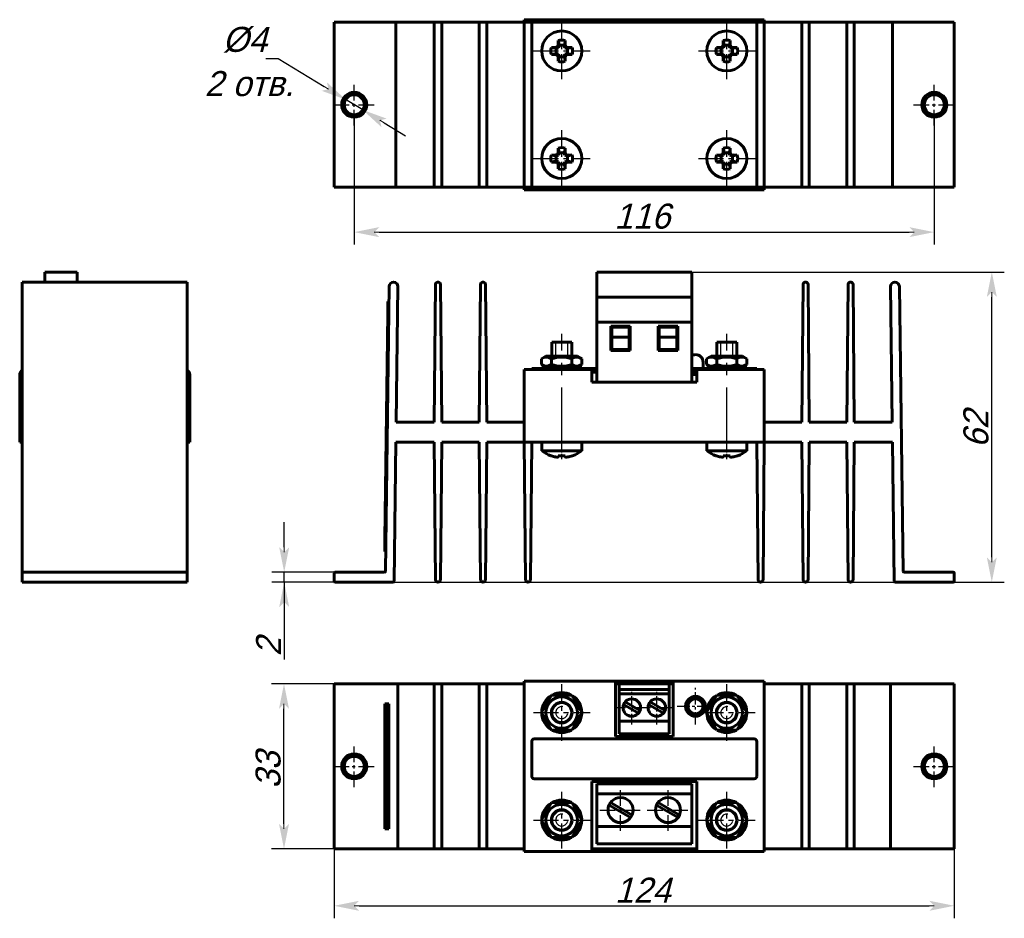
# Model space of a CAD drawing. Header units: millimetres. Extents: x 27 to 411, y 61 to 241.
# Tile 1 of 2: x 27 to 224, y 61 to 241. Entities that reach past the tile are written whole.
import ezdxf

# ---------------------------------------------------------------- set-up
doc = ezdxf.new("R2010")
doc.units = ezdxf.units.MM
for name, pattern in [('CENTER_per1_scale0.033927', [1.723475, 1.077172, -0.215434, 0.215434, -0.215434]), ('CENTER_per1_scale0.068898', [3.5, 2.1875, -0.4375, 0.4375, -0.4375]), ('CENTER_per1_scale0.078740', [4, 2.5, -0.5, 0.5, -0.5]), ('CENTER_per1_scale0.098425', [5, 3.125, -0.625, 0.625, -0.625]), ('CENTER_per1_scale0.157480', [8, 5, -1, 1, -1]), ('CENTER_per1_scale0.389764', [19.8, 12.375, -2.475, 2.475, -2.475])]:
    doc.linetypes.add(name, pattern=pattern)
doc.styles.add('TextStyle_1', font='T-FLEX Type A.TTF', dxfattribs={"oblique": 15, "height": 5})
doc.dimstyles.new('DIM_ST_1', dxfattribs={"dimtxt": 5, "dimasz": 5, "dimexe": 2.5, "dimexo": 0, "dimtad": 1, "dimrnd": 0.01, "dimdsep": 46, "dimtxsty": 'TextStyle_1', "dimblk": 'Arrow_3_C0_Status', "dimcen": 0.09, "dimazin": 0, "dimtfac": 1, "dimtdec": 0, "dimtmove": 0, "dimatfit": 0, "dimldrblk": 'NONE', "dimfxl": 0, "dimtvp": 1, "dimtolj": 1, "dimarcsym": 0})
doc.dimstyles.new('DIM_ST_2', dxfattribs={"dimtxt": 5, "dimasz": 5, "dimexe": 2.5, "dimexo": 0, "dimtad": 1, "dimrnd": 0.01, "dimdsep": 46, "dimtxsty": 'TextStyle_1', "dimblk": 'Arrow_3_C0_Status', "dimcen": 0.09, "dimazin": 0, "dimtfac": 1, "dimtdec": 0, "dimtmove": 0, "dimatfit": 0, "dimldrblk": 'NONE', "dimfxl": 0, "dimtvp": 1, "dimtolj": 1, "dimarcsym": 0})
doc.dimstyles.new('DIM_ST_3', dxfattribs={"dimtxt": 5, "dimasz": 5, "dimexe": 0, "dimexo": 0, "dimgap": 1.25, "dimtad": 1, "dimtih": 1, "dimtoh": 1, "dimrnd": 0.01, "dimdsep": 46, "dimtxsty": 'TextStyle_1', "dimblk": 'Arrow_3_C0_Status', "dimcen": 0.09, "dimazin": 0, "dimtfac": 1, "dimtdec": 0, "dimtmove": 0, "dimatfit": 0, "dimldrblk": 'NONE', "dimfxl": 0, "dimtvp": 1, "dimtolj": 1, "dimarcsym": 0})

# ---------------------------------------------------------------- blocks, each defined once
blk = doc.blocks.new('Arrow_3_C0_Status')
at = {"color": 0, "linetype": 'Continuous', "lineweight": 0}
blk.add_line((-1, 0), (-0.8, 0), dxfattribs=at)
at = {"color": 0}
blk.add_solid([(-1, -0.2), (0, 0), (-0.8, 0), (-1, 0.2)], dxfattribs=at)
blk = doc.blocks.new('*D6')
at = {"color": 0, "lineweight": -2}
for p, q in [((-72, -24), (-72, -19)), ((-61.8, -29), (-74.5, -29)), ((-72, -31), (-72, -29)), ((-61.8, -31), (-74.5, -31)), ((-72, -31), (-72, -46.43)), ((-72, -36), (-72, -41))]:
    blk.add_line(p, q, dxfattribs=at)
at = {"layer": 'Defpoints', "color": 0}
for p in [(-72, -29), (-61.8, -29), (-61.8, -31)]:
    blk.add_point(p, dxfattribs=at)
at = {"color": 0, "lineweight": -2, "xscale": 5, "yscale": 5, "zscale": 5}
for p, rotation in [((-72, -29), 270), ((-72, -31), 90)]:
    blk.add_blockref('Arrow_3_C0_Status', p, dxfattribs=dict(at, rotation=rotation))
at = {"color": 0, "insert": (-72.62, -45.8), "char_height": 5, "attachment_point": 7, "rotation": 90, "style": 'TextStyle_1'}
blk.add_mtext('\\A1;2{\\H0.5x;\\S^ ;}', dxfattribs=at)
blk = doc.blocks.new('_None')
blk = doc.blocks.new('*D7')
at = {"color": 0, "lineweight": -2}
for p, q in [((9.5, 31), (72, 31)), ((69.5, -26), (69.5, 26)), ((-50.2, -31), (72, -31))]:
    blk.add_line(p, q, dxfattribs=at)
at = {"layer": 'Defpoints', "color": 0}
for p in [(9.5, 31), (69.5, 31), (-50.2, -31)]:
    blk.add_point(p, dxfattribs=at)
at = {"color": 0, "lineweight": -2, "xscale": 5, "yscale": 5, "zscale": 5}
for p, rotation in [((69.5, 31), 89.99999999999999), ((69.5, -31), 270)]:
    blk.add_blockref('Arrow_3_C0_Status', p, dxfattribs=dict(at, rotation=rotation))
at = {"color": 0, "insert": (68.88, -4.14), "char_height": 5, "attachment_point": 7, "rotation": 90, "style": 'TextStyle_1'}
blk.add_mtext('\\A1;62{\\H0.5x;\\S^ ;}', dxfattribs=at)
blk = doc.blocks.new('*D9')
at = {"color": 0, "lineweight": -2}
for p, q in [((-75.68, 9.23), (-73.21, 9.23)), ((-73.21, 9.23), (-63.98, 3.63)), ((-56.29, -1.04), (-59.71, 1.04)), ((-52.02, -3.63), (-47.74, -6.23))]:
    blk.add_line(p, q, dxfattribs=at)
at = {"layer": 'Defpoints', "color": 0}
for p in [(-59.71, 1.04), (-56.29, -1.04)]:
    blk.add_point(p, dxfattribs=at)
at = {"color": 0, "lineweight": -2, "xscale": 5, "yscale": 5, "zscale": 5}
for p, rotation in [((-59.71, 1.04), 328.7407449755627), ((-56.29, -1.04), 148.7407449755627)]:
    blk.add_blockref('Arrow_3_C0_Status', p, dxfattribs=dict(at, rotation=rotation))
at = {"color": 0, "insert": (-79.86, 12.98), "char_height": 5, "attachment_point": 5, "style": 'TextStyle_1'}
blk.add_mtext('\\A1;%%c4{\\H0.5x;\\S^ ;} ', dxfattribs=at)
blk = doc.blocks.new('*D10')
at = {"color": 0, "lineweight": -2}
for p, q in [((-58, -2.5), (-58, -27.97)), ((58, -2.5), (58, -27.97)), ((-53, -25.47), (53, -25.47))]:
    blk.add_line(p, q, dxfattribs=at)
at = {"layer": 'Defpoints', "color": 0}
for p in [(-58, -2.5), (58, -2.5), (58, -25.47)]:
    blk.add_point(p, dxfattribs=at)
at = {"color": 0, "lineweight": -2, "xscale": 5, "yscale": 5, "zscale": 5}
for p, rotation in [((-58, -25.47), 180), ((58, -25.47), 360)]:
    blk.add_blockref('Arrow_3_C0_Status', p, dxfattribs=dict(at, rotation=rotation))
at = {"color": 0, "insert": (-5.98, -24.84), "char_height": 5, "attachment_point": 7, "style": 'TextStyle_1'}
blk.add_mtext('\\A1;116{\\H0.5x;\\S^ ;}', dxfattribs=at)
blk = doc.blocks.new('*D12')
at = {"color": 0, "lineweight": -2}
for p, q in [((-62, -16.5), (-62, -30.38)), ((62, -16.5), (62, -30.38)), ((-57, -27.88), (57, -27.88))]:
    blk.add_line(p, q, dxfattribs=at)
at = {"layer": 'Defpoints', "color": 0}
for p in [(-62, -16.5), (62, -16.5), (62, -27.88)]:
    blk.add_point(p, dxfattribs=at)
at = {"color": 0, "lineweight": -2, "xscale": 5, "yscale": 5, "zscale": 5}
for p, rotation in [((-62, -27.88), 180), ((62, -27.88), 360)]:
    blk.add_blockref('Arrow_3_C0_Status', p, dxfattribs=dict(at, rotation=rotation))
at = {"color": 0, "insert": (-5.87, -27.26), "char_height": 5, "attachment_point": 7, "style": 'TextStyle_1'}
blk.add_mtext('\\A1;124{\\H0.5x;\\S^ ;}', dxfattribs=at)
blk = doc.blocks.new('*D13')
at = {"color": 0, "lineweight": -2}
for p, q in [((-61.8, 16.5), (-74.54, 16.5)), ((-72.04, -11.5), (-72.04, 11.5)), ((-61.8, -16.5), (-74.54, -16.5))]:
    blk.add_line(p, q, dxfattribs=at)
at = {"layer": 'Defpoints', "color": 0}
for p in [(-72.04, 16.5), (-61.8, 16.5), (-61.8, -16.5)]:
    blk.add_point(p, dxfattribs=at)
at = {"color": 0, "lineweight": -2, "xscale": 5, "yscale": 5, "zscale": 5}
for p, rotation in [((-72.04, 16.5), 90), ((-72.04, -16.5), 270)]:
    blk.add_blockref('Arrow_3_C0_Status', p, dxfattribs=dict(at, rotation=rotation))
at = {"color": 0, "insert": (-72.66, -4.47), "char_height": 5, "attachment_point": 7, "rotation": 90, "style": 'TextStyle_1'}
blk.add_mtext('\\A1;33{\\H0.5x;\\S^ ;}', dxfattribs=at)
blk = doc.blocks.new('Проекция_4')
at = {"color": 0, "linetype": 'Continuous', "lineweight": 60}
for p, q in [((-5.5, 31), (-12, 31)), ((-12, 31), (-12, 29)), ((-5.5, 29), (-5.5, 31)), ((-16.5, 28.14), (-16.5, 29)), ((16.5, 29), (-16.5, 29)), ((-16.5, -28.8), (-16.5, 28.14)), ((16.5, 28.14), (16.5, 29)), ((16.5, -28.8), (16.5, 28.14)), ((-17, 10.5), (-17, -3)), ((17, -3), (17, 10.5)), ((-17, -3), (-16.5, -3)), ((17, -3), (16.5, -3)), ((-16.5, -28.8), (-16.5, -29)), ((-16.5, -29), (16.5, -29)), ((-16.5, -29.2), (-16.5, -29)), ((-16.5, -30.8), (-16.5, -29.2)), ((16.5, -28.8), (16.5, -29)), ((16.5, -29.2), (16.5, -29)), ((16.5, -30.8), (16.5, -29.2)), ((-16.5, -31), (-16.5, -30.8)), ((-16.5, -31), (16.5, -31)), ((16.5, -31), (16.5, -30.8))]:
    blk.add_line(p, q, dxfattribs=at)
for centre, start, end in [((-16, 10.5), 120, 180), ((16, 10.5), 360, 60)]:
    blk.add_arc(centre, 1, start, end, dxfattribs=at)
blk = doc.blocks.new('Проекция_1')
at = {"color": 0, "linetype": 'Continuous', "lineweight": 60}
for p, q in [((-9.5, 31), (-9.5, 26)), ((-9.5, 31), (9.5, 31)), ((9.5, 31), (9.5, 26)), ((-51.747, -28.803), (-51.011, 28.136)), ((-49.261, 28.114), (-49.6, 1)), ((-42, 1), (-41.754, 28.5)), ((-40.746, 28.5), (-40.5, 1)), ((-33, 1), (-32.754, 28.5)), ((-31.746, 28.5), (-31.5, 1)), ((31.746, 28.5), (31.5, 1)), ((33, 1), (32.754, 28.5)), ((40.746, 28.5), (40.5, 1)), ((42, 1), (41.754, 28.5)), ((49.261, 28.114), (49.6, 1)), ((51.747, -28.803), (51.011, 28.136)), ((-9.5, 26), (9.5, 26)), ((-9.5, 26), (-9.5, 21)), ((9.5, 26), (9.5, 21)), ((-51.25, 25.139), (-51.282, 22.639)), ((-51.25, 25.139), (-51.05, 25.136)), ((-51.282, 22.639), (-51.864, -22.357)), ((-9.5, 21), (-9.5, 9)), ((-9.5, 21), (9.5, 21)), ((-6.5, 20), (-6.7, 20.2)), ((-6.7, 15.3), (-6.7, 20.2)), ((-6.7, 20.2), (-2.8, 20.2)), ((-3, 20), (-6.5, 20)), ((-6.5, 20), (-6.5, 15.5)), ((-2.8, 20.2), (-3, 20)), ((-3, 15.5), (-3, 20)), ((-2.8, 20.2), (-2.8, 15.3)), ((2.8, 15.3), (2.8, 20.2)), ((3, 20), (2.8, 20.2)), ((2.8, 20.2), (6.7, 20.2)), ((6.5, 20), (3, 20)), ((3, 20), (3, 15.5)), ((6.7, 20.2), (6.5, 20)), ((6.5, 15.5), (6.5, 20)), ((6.7, 20.2), (6.7, 15.3)), ((9.5, 21), (9.5, 9)), ((-6.5, 18), (-3, 18)), ((3, 18), (6.5, 18)), ((-14.5, 17), (-18.5, 17)), ((-18.5, 17), (-18.5, 14.2)), ((-14.5, 14.2), (-14.5, 17)), ((18.5, 17), (14.5, 17)), ((14.5, 17), (14.5, 14.2)), ((18.5, 14.2), (18.5, 17)), ((-19.65, 14.2), (-20.541, 13.685)), ((-13.35, 14.2), (-19.65, 14.2)), ((-13.35, 14.2), (-12.459, 13.685)), ((-6.5, 15.5), (-6.7, 15.3)), ((-2.8, 15.3), (-6.7, 15.3)), ((-6.5, 15.5), (-3, 15.5)), ((-2.8, 15.3), (-3, 15.5)), ((3, 15.5), (2.8, 15.3)), ((6.7, 15.3), (2.8, 15.3)), ((3, 15.5), (6.5, 15.5)), ((6.7, 15.3), (6.5, 15.5)), ((13.35, 14.2), (12.459, 13.685)), ((19.65, 14.2), (13.35, 14.2)), ((19.65, 14.2), (20.541, 13.685)), ((-20.541, 13.685), (-20.541, 12.515)), ((-20.541, 12.515), (-19.65, 12)), ((-20.5, 12), (-16.5, 12)), ((-20.5, 12), (-20.5, 11.5)), ((-18.521, 13.685), (-18.521, 12.515)), ((-16.5, 12), (-12.5, 12)), ((-14.479, 13.685), (-14.479, 12.515)), ((-13.35, 12), (-12.459, 12.515)), ((-12.5, 11.5), (-12.5, 12)), ((-12.459, 13.685), (-12.459, 12.515)), ((11.75, 11.7), (11.75, 13)), ((12.459, 13.685), (12.459, 12.515)), ((12.459, 12.515), (13.35, 12)), ((12.5, 12), (16.5, 12)), ((12.5, 12), (12.5, 11.5)), ((14.479, 13.685), (14.479, 12.515)), ((16.5, 12), (20.5, 12)), ((18.521, 13.685), (18.521, 12.515)), ((19.65, 12), (20.541, 12.515)), ((20.5, 11.5), (20.5, 12)), ((20.541, 13.685), (20.541, 12.515)), ((-24, 11.5), (-24, 10.5)), ((-24, 11.5), (-10.5, 11.5)), ((-24, 11.5), (-10.5, 11.5)), ((-24, -3), (-24, 10.5)), ((-22, 11.7), (-22.5, 11.7)), ((-22.5, 11.7), (-22.5, 11.5)), ((-20.5, 11.7), (-22, 11.7)), ((-9.5, 11.7), (-12.5, 11.7)), ((-10.5, 11.5), (-9.5, 11.5)), ((-10.5, 10.5), (-10.5, 11.5)), ((-10.5, 11), (-9.5, 11)), ((-10.5, 9), (-10.5, 10.5)), ((12.5, 11.7), (9.5, 11.7)), ((9.5, 11.5), (10.5, 11.5)), ((9.5, 11), (10.5, 11)), ((9.5, 10.5), (10.5, 10.5)), ((10.5, 11.5), (24, 11.5)), ((10.5, 11.5), (24, 11.5)), ((10.5, 10.5), (10.5, 11.5)), ((10.5, 10.5), (10.5, 9)), ((22, 11.7), (20.5, 11.7)), ((22.5, 11.7), (22, 11.7)), ((22.5, 11.7), (22.5, 11.5)), ((24, 11.5), (24, 10.5)), ((24, 10.5), (24, -3)), ((10.5, 9), (-10.5, 9)), ((-49.6, 1), (-42, 1)), ((-40.5, 1), (-33, 1)), ((-31.5, 1), (-24, 1)), ((31.5, 1), (24, 1)), ((40.5, 1), (33, 1)), ((49.6, 1), (42, 1)), ((-49.65, -3), (-49.998, -30.802)), ((-42, -3), (-49.65, -3)), ((-42, -3), (-41.754, -30.5)), ((-40.746, -30.5), (-40.5, -3)), ((-33, -3), (-40.5, -3)), ((-33, -3), (-32.754, -30.5)), ((-31.746, -30.5), (-31.5, -3)), ((-24, -3), (-31.5, -3)), ((-24, -3), (-23.754, -30.5)), ((24, -3), (-24, -3)), ((-22.746, -30.5), (-22.5, -3)), ((-20.5, -3), (-20.5, -4.723)), ((-12.5, -4.723), (-12.5, -3)), ((12.5, -3), (12.5, -4.723)), ((20.5, -4.723), (20.5, -3)), ((22.746, -30.5), (22.5, -3)), ((24, -3), (23.754, -30.5)), ((24, -3), (31.5, -3)), ((31.746, -30.5), (31.5, -3)), ((33, -3), (32.754, -30.5)), ((33, -3), (40.5, -3)), ((40.746, -30.5), (40.5, -3)), ((42, -3), (41.754, -30.5)), ((42, -3), (49.65, -3)), ((49.65, -3), (49.998, -30.802)), ((-12.5, -4.723), (-20.5, -4.723)), ((-18.563, -5.724), (-18.679, -5.724)), ((-15.797, -5.724), (-17.203, -5.724)), ((-17.202, -5.948), (-17.183, -5.724)), ((-15.798, -5.948), (-15.817, -5.724)), ((-14.437, -5.724), (-14.321, -5.724)), ((20.5, -4.723), (12.5, -4.723)), ((14.437, -5.724), (14.321, -5.724)), ((17.203, -5.724), (15.797, -5.724)), ((15.798, -5.948), (15.817, -5.724)), ((17.202, -5.948), (17.183, -5.724)), ((18.563, -5.724), (18.679, -5.724)), ((-51.864, -22.357), (-51.896, -24.857)), ((-51.896, -24.857), (-51.696, -24.859)), ((-62, -30.8), (-62, -29.2)), ((-61.8, -29), (-51.947, -29)), ((61.8, -29), (51.947, -29)), ((62, -30.8), (62, -29.2)), ((-50.198, -31), (-61.8, -31)), ((50.198, -31), (61.8, -31))]:
    blk.add_line(p, q, dxfattribs=at)
at = {"color": 0, "linetype": 'CENTER_per1_scale0.389764', "lineweight": 25}
for p, q in [((-16.5, -4.467), (-16.5, 18.667)), ((16.5, -4.467), (16.5, 18.667))]:
    blk.add_line(p, q, dxfattribs=at)
at = {"color": 0, "linetype": 'Continuous', "lineweight": 25}
for p, q in [((-17.7, 14.2), (-17.7, 17)), ((-15.3, 14.2), (-15.3, 17)), ((15.3, 14.2), (15.3, 17)), ((17.7, 14.2), (17.7, 17))]:
    blk.add_line(p, q, dxfattribs=at)
at = {"color": 0, "linetype": 'CENTER_per1_scale0.033927', "lineweight": 25}
for p, q in [((-16.5, -6.39), (-16.5, -1.333)), ((16.5, -6.39), (16.5, -1.333))]:
    blk.add_line(p, q, dxfattribs=at)
at = {"color": 0, "lineweight": 60, "flags": 128}
for points in [[(-18.521, 13.685), (-19.05, 13.923), (-19.326, 13.984), (-19.603, 13.996), (-20.073, 13.903), (-20.541, 13.685)], [(-12.459, 13.685), (-12.988, 13.923), (-13.263, 13.984), (-13.541, 13.996), (-14.011, 13.903), (-14.479, 13.685)], [(14.479, 13.685), (13.95, 13.923), (13.674, 13.984), (13.397, 13.996), (12.927, 13.903), (12.459, 13.685)], [(20.541, 13.685), (20.012, 13.923), (19.737, 13.984), (19.459, 13.996), (18.989, 13.903), (18.521, 13.685)], [(-20.541, 12.515), (-20.012, 12.277), (-19.737, 12.216), (-19.459, 12.204), (-18.989, 12.297), (-18.521, 12.515)], [(-14.479, 12.515), (-13.95, 12.277), (-13.674, 12.216), (-13.397, 12.204), (-12.927, 12.297), (-12.459, 12.515)], [(12.459, 12.515), (12.988, 12.277), (13.263, 12.216), (13.541, 12.204), (14.011, 12.297), (14.479, 12.515)], [(18.521, 12.515), (19.05, 12.277), (19.326, 12.216), (19.603, 12.204), (20.073, 12.297), (20.541, 12.515)]]:
    blk.add_lwpolyline(points, dxfattribs=at)
at = {"color": 0, "linetype": 'Continuous', "lineweight": 60}
for centre, radius, start, end in [((-50.136, 28.125), 0.875, 359.28384, 179.25915), ((-41.25, 28.496), 0.504, 0.51156, 179.48844), ((-32.25, 28.496), 0.504, 0.51156, 179.48844), ((32.25, 28.496), 0.504, 0.51156, 179.48844), ((41.25, 28.496), 0.504, 0.51156, 179.48844), ((50.136, 28.125), 0.875, 0.74085, 180.71616), ((-16.5, 7.259), 6.737, 72.54452, 107.45548), ((10.25, 13), 1.5, 90, 120), ((10.25, 13), 1.5, 0, 90), ((16.5, 7.259), 6.737, 72.54452, 107.45548), ((-16.5, 18.944), 6.739, 252.55177, 287.44823), ((16.5, 18.944), 6.739, 252.55177, 287.44823), ((-16.5, 0.4), 6.5, 232.02013, 250.41286), ((-16.527, 0.296), 6.355, 251.31371, 259.29485), ((-19.941, -5.845), 2.741, 357.84946, 2.54034), ((-13.059, -5.845), 2.741, 177.45966, 182.15054), ((-16.473, 0.296), 6.355, 280.70515, 288.68629), ((-16.5, 0.4), 6.5, 289.58714, 307.97987), ((16.5, 0.4), 6.5, 232.02013, 250.41286), ((16.473, 0.296), 6.355, 251.31371, 259.29485), ((13.059, -5.845), 2.741, 357.84946, 2.54034), ((19.941, -5.845), 2.741, 177.45966, 182.15054), ((16.527, 0.296), 6.355, 280.70515, 288.68629), ((16.5, 0.4), 6.5, 289.58714, 307.97987), ((-61.8, -29.2), 0.2, 90, 180), ((-51.947, -28.8), 0.2, 270, 359.25915), ((51.947, -28.8), 0.2, 180.74085, 270), ((61.8, -29.2), 0.2, 0, 90), ((-61.8, -30.8), 0.2, 180, 270), ((-50.198, -30.8), 0.2, 270, 359.28384), ((-41.25, -30.496), 0.504, 180.51156, 359.48844), ((-32.25, -30.496), 0.504, 180.51156, 359.48844), ((-23.25, -30.496), 0.504, 180.51156, 359.48844), ((23.25, -30.496), 0.504, 180.51156, 359.48844), ((32.25, -30.496), 0.504, 180.51156, 359.48844), ((41.25, -30.496), 0.504, 180.51156, 359.48844), ((50.198, -30.8), 0.2, 180.71616, 270), ((61.8, -30.8), 0.2, 270, 0)]:
    blk.add_arc(centre, radius, start, end, dxfattribs=at)
for centre, major_axis, ratio, start_param, end_param in [((-16.624, 0.44), (-1.999, -6.172), 0.945664, 0.1535219, 0.2152999), ((-16.879, 0.44), (-0.684, -6.452), 0.3093251, 0.1146803, 0.1764582), ((-16.121, 0.44), (0.684, -6.452), 0.3093251, 6.1067271, 6.168505), ((-16.376, 0.44), (1.999, -6.172), 0.945664, 6.0678854, 6.1296634), ((16.376, 0.44), (-1.999, -6.172), 0.945664, 0.1535219, 0.2152999), ((16.121, 0.44), (-0.684, -6.452), 0.3093251, 0.1146803, 0.1764582), ((16.879, 0.44), (0.684, -6.452), 0.3093251, 6.1067271, 6.168505), ((16.624, 0.44), (1.999, -6.172), 0.945664, 6.0678854, 6.1296634)]:
    blk.add_ellipse(centre, major_axis=major_axis, ratio=ratio, start_param=start_param, end_param=end_param, dxfattribs=at)
for base, p1, p2, dimstyle, picture, middle in [((69.5, 31), (-50.198, -31), (9.5, 31), 'DIM_ST_2', '*D7', (69.5, 0)), ((-72, -29), (-61.8, -31), (-61.8, -29), 'DIM_ST_1', '*D6', (-72, -43.715))]:
    dim = blk.add_linear_dim(base=base, p1=p1, p2=p2, angle=90, text='<>{\\H0.5x;\\S^ ;}', dimstyle=dimstyle)
    dim.commit()
    dim.dimension.update_dxf_attribs({"geometry": picture, "text_midpoint": middle, "dimtype": 160})
blk = doc.blocks.new('Проекция_2')
at = {"color": 0, "linetype": 'Continuous', "lineweight": 60}
for p, q in [((-61.8, 16.5), (-62, 16.5)), ((-62, 16.5), (-62, -16.5)), ((-50.198, 16.5), (-61.8, 16.5)), ((-49.998, 16.5), (-50.198, 16.5)), ((-49.65, 16.5), (-49.998, 16.5)), ((-49.65, 16.5), (-49.65, -16.5)), ((-42, 16.5), (-49.65, 16.5)), ((-42, 16.5), (-41.754, 16.5)), ((-42, 16.5), (-42, -16.5)), ((-41.754, 16.5), (-40.746, 16.5)), ((-40.746, 16.5), (-40.5, 16.5)), ((-33, 16.5), (-40.5, 16.5)), ((-40.5, 16.5), (-40.5, -16.5)), ((-33, 16.5), (-32.754, 16.5)), ((-33, 16.5), (-33, -16.5)), ((-32.754, 16.5), (-31.746, 16.5)), ((-31.746, 16.5), (-31.5, 16.5)), ((-24, 16.5), (-31.5, 16.5)), ((-31.5, 16.5), (-31.5, -16.5)), ((24, 17), (-24, 17)), ((-24, 17), (-24, 16.5)), ((-24, 16.5), (-23.754, 16.5)), ((-24, 16.5), (-24, -16.5)), ((-23.754, 16.5), (-22.746, 16.5)), ((-22.746, 16.5), (-22.5, 16.5)), ((-22.5, 16.5), (22.5, 16.5)), ((-22.5, 16.5), (-22.5, -16.5)), ((22.5, 16.5), (-22.5, 16.5)), ((22.746, 16.5), (22.5, 16.5)), ((22.5, 16.5), (22.5, -16.5)), ((23.754, 16.5), (22.746, 16.5)), ((24, 16.5), (23.754, 16.5)), ((24, 17), (24, 16.5)), ((24, 16.5), (31.5, 16.5)), ((24, 16.5), (24, -16.5)), ((31.746, 16.5), (31.5, 16.5)), ((31.5, 16.5), (31.5, -16.5)), ((32.754, 16.5), (31.746, 16.5)), ((33, 16.5), (32.754, 16.5)), ((33, 16.5), (40.5, 16.5)), ((33, 16.5), (33, -16.5)), ((40.746, 16.5), (40.5, 16.5)), ((40.5, 16.5), (40.5, -16.5)), ((41.754, 16.5), (40.746, 16.5)), ((42, 16.5), (41.754, 16.5)), ((42, 16.5), (49.65, 16.5)), ((42, 16.5), (42, -16.5)), ((49.65, 16.5), (49.998, 16.5)), ((49.65, 16.5), (49.65, -16.5)), ((49.998, 16.5), (50.198, 16.5)), ((50.198, 16.5), (61.8, 16.5)), ((61.8, 16.5), (62, 16.5)), ((62, 16.5), (62, -16.5)), ((-17.202, 11.957), (-17.015, 11.801)), ((-15.798, 11.957), (-15.985, 11.801)), ((15.798, 11.957), (15.985, 11.801)), ((17.202, 11.957), (17.015, 11.801)), ((-17.707, 11.452), (-17.551, 11.265)), ((-17.707, 10.048), (-17.551, 10.235)), ((-17.33, 11.58), (-17.135, 11.385)), ((-17.33, 9.92), (-17.135, 10.115)), ((-15.67, 11.58), (-15.865, 11.385)), ((-15.67, 9.92), (-15.865, 10.115)), ((-15.293, 11.452), (-15.449, 11.265)), ((-15.293, 10.048), (-15.449, 10.235)), ((15.293, 11.452), (15.449, 11.265)), ((15.293, 10.048), (15.449, 10.235)), ((15.67, 11.58), (15.865, 11.385)), ((15.67, 9.92), (15.865, 10.115)), ((17.33, 11.58), (17.135, 11.385)), ((17.33, 9.92), (17.135, 10.115)), ((17.707, 11.452), (17.551, 11.265)), ((17.707, 10.048), (17.551, 10.235)), ((-17.202, 9.543), (-17.015, 9.699)), ((-15.798, 9.543), (-15.985, 9.699)), ((15.798, 9.543), (15.985, 9.699)), ((17.202, 9.543), (17.015, 9.699)), ((-17.202, -9.543), (-17.015, -9.699)), ((-15.798, -9.543), (-15.985, -9.699)), ((15.798, -9.543), (15.985, -9.699)), ((17.202, -9.543), (17.015, -9.699)), ((-17.707, -10.048), (-17.551, -10.235)), ((-17.707, -11.452), (-17.551, -11.265)), ((-17.33, -9.92), (-17.135, -10.115)), ((-17.33, -11.58), (-17.135, -11.385)), ((-17.202, -11.957), (-17.015, -11.801)), ((-15.798, -11.957), (-15.985, -11.801)), ((-15.67, -9.92), (-15.865, -10.115)), ((-15.67, -11.58), (-15.865, -11.385)), ((-15.293, -10.048), (-15.449, -10.235)), ((-15.293, -11.452), (-15.449, -11.265)), ((15.293, -10.048), (15.449, -10.235)), ((15.293, -11.452), (15.449, -11.265)), ((15.67, -9.92), (15.865, -10.115)), ((15.67, -11.58), (15.865, -11.385)), ((15.798, -11.957), (15.985, -11.801)), ((17.202, -11.957), (17.015, -11.801)), ((17.33, -9.92), (17.135, -10.115)), ((17.33, -11.58), (17.135, -11.385)), ((17.707, -10.048), (17.551, -10.235)), ((17.707, -11.452), (17.551, -11.265)), ((-61.8, -16.5), (-62, -16.5)), ((-50.198, -16.5), (-61.8, -16.5)), ((-49.998, -16.5), (-50.198, -16.5)), ((-49.65, -16.5), (-49.998, -16.5)), ((-42, -16.5), (-49.65, -16.5)), ((-42, -16.5), (-41.754, -16.5)), ((-41.754, -16.5), (-40.746, -16.5)), ((-40.746, -16.5), (-40.5, -16.5)), ((-33, -16.5), (-40.5, -16.5)), ((-33, -16.5), (-32.754, -16.5)), ((-32.754, -16.5), (-31.746, -16.5)), ((-31.746, -16.5), (-31.5, -16.5)), ((-24, -16.5), (-31.5, -16.5)), ((-24, -16.5), (-23.754, -16.5)), ((-24, -17), (-24, -16.5)), ((-24, -17), (24, -17)), ((-23.754, -16.5), (-22.746, -16.5)), ((-22.746, -16.5), (-22.5, -16.5)), ((-22.5, -16.5), (22.5, -16.5)), ((-22.5, -16.5), (22.5, -16.5)), ((22.746, -16.5), (22.5, -16.5)), ((23.754, -16.5), (22.746, -16.5)), ((24, -16.5), (23.754, -16.5)), ((24, -16.5), (31.5, -16.5)), ((24, -17), (24, -16.5)), ((31.746, -16.5), (31.5, -16.5)), ((32.754, -16.5), (31.746, -16.5)), ((33, -16.5), (32.754, -16.5)), ((33, -16.5), (40.5, -16.5)), ((40.746, -16.5), (40.5, -16.5)), ((41.754, -16.5), (40.746, -16.5)), ((42, -16.5), (41.754, -16.5)), ((42, -16.5), (49.65, -16.5)), ((49.65, -16.5), (49.998, -16.5)), ((49.998, -16.5), (50.198, -16.5)), ((50.198, -16.5), (61.8, -16.5)), ((61.8, -16.5), (62, -16.5))]:
    blk.add_line(p, q, dxfattribs=at)
at = {"color": 0, "linetype": 'CENTER_per1_scale0.157480', "lineweight": 25}
for p, q in [((-16.5, 5.083), (-16.5, 16.417)), ((16.5, 5.083), (16.5, 16.417)), ((-22.167, 10.75), (-10.833, 10.75)), ((10.833, 10.75), (22.167, 10.75)), ((-16.5, -16.417), (-16.5, -5.083)), ((16.5, -16.417), (16.5, -5.083)), ((-22.167, -10.75), (-10.833, -10.75)), ((10.833, -10.75), (22.167, -10.75))]:
    blk.add_line(p, q, dxfattribs=at)
at = {"color": 0, "linetype": 'CENTER_per1_scale0.098425', "lineweight": 25}
for p, q in [((-58, -4.167), (-58, 4.167)), ((58, -4.167), (58, 4.167)), ((-62.167, 0), (-53.833, 0)), ((53.833, 0), (62.167, 0))]:
    blk.add_line(p, q, dxfattribs=at)
at = {"color": 0, "linetype": 'Continuous', "lineweight": 60}
for centre, radius in [((-16.5, 10.75), 4), ((16.5, 10.75), 4), ((-58, 0), 2.5), ((-58, 0), 2), ((58, 0), 2.5), ((58, 0), 2), ((-16.5, -10.75), 4), ((16.5, -10.75), 4)]:
    blk.add_circle(centre, radius, dxfattribs=at)
for centre, radius, start, end in [((-16.5, 10.75), 2.179, 71.18591, 108.81409), ((-165.39, -15.2), 150.811, 10.31359, 10.70466), ((-55.83, 12.35), 38.63, 359.41664, 0.68559), ((-16.5, 10.75), 1.17, 63.88521, 116.11479), ((132.39, -15.2), 150.811, 169.29534, 169.68641), ((22.83, 12.35), 38.63, 179.31441, 180.58336), ((16.5, 10.75), 2.179, 71.18591, 108.81409), ((-132.39, -15.2), 150.811, 10.31359, 10.70466), ((-22.83, 12.35), 38.63, 359.41664, 0.68559), ((16.5, 10.75), 1.17, 63.88521, 116.11479), ((165.39, -15.2), 150.811, 169.29534, 169.68641), ((55.83, 12.35), 38.63, 179.31441, 180.58336), ((-16.5, 10.75), 2.179, 161.18591, 198.81409), ((9.45, 159.64), 150.811, 259.29534, 259.68641), ((-18.1, 50.08), 38.63, 269.31441, 270.58336), ((9.45, -138.14), 150.811, 100.31359, 100.70466), ((-18.1, -28.58), 38.63, 89.41664, 90.68559), ((-16.5, 10.75), 1.17, 153.88521, 206.11479), ((-25.791, 40.427), 30.304, 285.7784, 286.59559), ((-25.79, -18.925), 30.302, 73.40439, 74.22162), ((-46.175, 20.04), 30.302, 343.40439, 344.22162), ((-46.177, 1.459), 30.304, 15.7784, 16.59559), ((13.177, 20.041), 30.304, 195.7784, 196.59559), ((13.175, 1.46), 30.302, 163.40439, 164.22162), ((-7.21, 40.425), 30.302, 253.40439, 254.22162), ((-7.209, -18.927), 30.304, 105.7784, 106.59559), ((-42.45, 159.64), 150.811, 280.31359, 280.70466), ((-16.5, 10.75), 1.17, 333.88521, 26.11479), ((-42.45, -138.14), 150.811, 79.29534, 79.68641), ((-14.9, 50.08), 38.63, 269.41664, 270.68559), ((-14.9, -28.58), 38.63, 89.31441, 90.58336), ((-16.5, 10.75), 2.179, 341.18591, 18.81409), ((16.5, 10.75), 2.179, 161.18591, 198.81409), ((42.45, 159.64), 150.811, 259.29534, 259.68641), ((14.9, 50.08), 38.63, 269.31441, 270.58336), ((42.45, -138.14), 150.811, 100.31359, 100.70466), ((14.9, -28.58), 38.63, 89.41664, 90.68559), ((16.5, 10.75), 1.17, 153.88521, 206.11479), ((7.209, 40.427), 30.304, 285.7784, 286.59559), ((7.21, -18.925), 30.302, 73.40439, 74.22162), ((-13.175, 20.04), 30.302, 343.40439, 344.22162), ((-13.177, 1.459), 30.304, 15.7784, 16.59559), ((46.177, 20.041), 30.304, 195.7784, 196.59559), ((46.175, 1.46), 30.302, 163.40439, 164.22162), ((25.79, 40.425), 30.302, 253.40439, 254.22162), ((25.791, -18.927), 30.304, 105.7784, 106.59559), ((-9.45, 159.64), 150.811, 280.31359, 280.70466), ((16.5, 10.75), 1.17, 333.88521, 26.11479), ((-9.45, -138.14), 150.811, 79.29534, 79.68641), ((18.1, 50.08), 38.63, 269.41664, 270.68559), ((18.1, -28.58), 38.63, 89.31441, 90.58336), ((16.5, 10.75), 2.179, 341.18591, 18.81409), ((-165.39, 36.7), 150.811, 349.29534, 349.68641), ((-55.83, 9.15), 38.63, 359.31441, 0.58336), ((-16.5, 10.75), 2.179, 251.18591, 288.81409), ((-16.5, 10.75), 1.17, 243.88521, 296.11479), ((132.39, 36.7), 150.811, 190.31359, 190.70466), ((22.83, 9.15), 38.63, 179.41664, 180.68559), ((-132.39, 36.7), 150.811, 349.29534, 349.68641), ((-22.83, 9.15), 38.63, 359.31441, 0.58336), ((16.5, 10.75), 2.179, 251.18591, 288.81409), ((16.5, 10.75), 1.17, 243.88521, 296.11479), ((165.39, 36.7), 150.811, 190.31359, 190.70466), ((55.83, 9.15), 38.63, 179.41664, 180.68559), ((-16.5, -10.75), 2.179, 71.18591, 108.81409), ((-165.39, -36.7), 150.811, 10.31359, 10.70466), ((-55.83, -9.15), 38.63, 359.41664, 0.68559), ((-46.175, -1.46), 30.302, 343.40439, 344.22162), ((-16.5, -10.75), 1.17, 63.88521, 116.11479), ((132.39, -36.7), 150.811, 169.29534, 169.68641), ((13.177, -1.459), 30.304, 195.7784, 196.59559), ((22.83, -9.15), 38.63, 179.31441, 180.58336), ((16.5, -10.75), 2.179, 71.18591, 108.81409), ((-132.39, -36.7), 150.811, 10.31359, 10.70466), ((-22.83, -9.15), 38.63, 359.41664, 0.68559), ((-13.175, -1.46), 30.302, 343.40439, 344.22162), ((16.5, -10.75), 1.17, 63.88521, 116.11479), ((165.39, -36.7), 150.811, 169.29534, 169.68641), ((46.177, -1.459), 30.304, 195.7784, 196.59559), ((55.83, -9.15), 38.63, 179.31441, 180.58336), ((-16.5, -10.75), 2.179, 161.18591, 198.81409), ((9.45, 138.14), 150.811, 259.29534, 259.68641), ((-18.1, 28.58), 38.63, 269.31441, 270.58336), ((9.45, -159.64), 150.811, 100.31359, 100.70466), ((-18.1, -50.08), 38.63, 89.41664, 90.68559), ((-16.5, -10.75), 1.17, 153.88521, 206.11479), ((-25.791, 18.927), 30.304, 285.7784, 286.59559), ((-25.79, -40.425), 30.302, 73.40439, 74.22162), ((-165.39, 15.2), 150.811, 349.29534, 349.68641), ((-46.177, -20.041), 30.304, 15.7784, 16.59559), ((-16.5, -10.75), 1.17, 243.88521, 296.11479), ((13.175, -20.04), 30.302, 163.40439, 164.22162), ((132.39, 15.2), 150.811, 190.31359, 190.70466), ((-7.21, 18.925), 30.302, 253.40439, 254.22162), ((-7.209, -40.427), 30.304, 105.7784, 106.59559), ((-42.45, 138.14), 150.811, 280.31359, 280.70466), ((-16.5, -10.75), 1.17, 333.88521, 26.11479), ((-42.45, -159.64), 150.811, 79.29534, 79.68641), ((-14.9, 28.58), 38.63, 269.41664, 270.68559), ((-14.9, -50.08), 38.63, 89.31441, 90.58336), ((-16.5, -10.75), 2.179, 341.18591, 18.81409), ((16.5, -10.75), 2.179, 161.18591, 198.81409), ((42.45, 138.14), 150.811, 259.29534, 259.68641), ((14.9, 28.58), 38.63, 269.31441, 270.58336), ((42.45, -159.64), 150.811, 100.31359, 100.70466), ((14.9, -50.08), 38.63, 89.41664, 90.68559), ((16.5, -10.75), 1.17, 153.88521, 206.11479), ((7.209, 18.927), 30.304, 285.7784, 286.59559), ((7.21, -40.425), 30.302, 73.40439, 74.22162), ((-132.39, 15.2), 150.811, 349.29534, 349.68641), ((-13.177, -20.041), 30.304, 15.7784, 16.59559), ((16.5, -10.75), 1.17, 243.88521, 296.11479), ((46.175, -20.04), 30.302, 163.40439, 164.22162), ((165.39, 15.2), 150.811, 190.31359, 190.70466), ((25.79, 18.925), 30.302, 253.40439, 254.22162), ((25.791, -40.427), 30.304, 105.7784, 106.59559), ((-9.45, 138.14), 150.811, 280.31359, 280.70466), ((16.5, -10.75), 1.17, 333.88521, 26.11479), ((-9.45, -159.64), 150.811, 79.29534, 79.68641), ((18.1, 28.58), 38.63, 269.41664, 270.68559), ((18.1, -50.08), 38.63, 89.31441, 90.58336), ((16.5, -10.75), 2.179, 341.18591, 18.81409), ((-55.83, -12.35), 38.63, 359.31441, 0.58336), ((-16.5, -10.75), 2.179, 251.18591, 288.81409), ((22.83, -12.35), 38.63, 179.41664, 180.68559), ((-22.83, -12.35), 38.63, 359.31441, 0.58336), ((16.5, -10.75), 2.179, 251.18591, 288.81409), ((55.83, -12.35), 38.63, 179.41664, 180.68559)]:
    blk.add_arc(centre, radius, start, end, dxfattribs=at)
for centre, major_axis, start_param, end_param in [((-16.879, 10.874), (2.017, 6.166), 1.4270977, 1.4888757), ((-16.121, 10.874), (-2.017, 6.166), 4.7943096, 4.8560876), ((16.121, 10.874), (2.017, 6.166), 1.4270977, 1.4888757), ((16.879, 10.874), (-2.017, 6.166), 4.7943096, 4.8560876), ((-16.624, 11.129), (-6.166, -2.017), 4.7943096, 4.8560876), ((-16.624, 10.371), (-6.166, 2.017), 1.4270977, 1.4888757), ((-16.879, 10.626), (2.017, -6.166), 4.7943096, 4.8560876), ((-16.121, 10.626), (-2.017, -6.166), 1.4270977, 1.4888757), ((-16.376, 11.129), (6.166, -2.017), 1.4270977, 1.4888757), ((-16.376, 10.371), (6.166, 2.017), 4.7943096, 4.8560876), ((16.376, 11.129), (-6.166, -2.017), 4.7943096, 4.8560876), ((16.376, 10.371), (-6.166, 2.017), 1.4270977, 1.4888757), ((16.121, 10.626), (2.017, -6.166), 4.7943096, 4.8560876), ((16.879, 10.626), (-2.017, -6.166), 1.4270977, 1.4888757), ((16.624, 11.129), (6.166, -2.017), 1.4270977, 1.4888757), ((16.624, 10.371), (6.166, 2.017), 4.7943096, 4.8560876), ((-16.879, -10.626), (2.017, 6.166), 1.4270977, 1.4888757), ((-16.121, -10.626), (-2.017, 6.166), 4.7943096, 4.8560876), ((16.121, -10.626), (2.017, 6.166), 1.4270977, 1.4888757), ((16.879, -10.626), (-2.017, 6.166), 4.7943096, 4.8560876), ((-16.624, -10.371), (-6.166, -2.017), 4.7943096, 4.8560876), ((-16.624, -11.129), (-6.166, 2.017), 1.4270977, 1.4888757), ((-16.879, -10.874), (2.017, -6.166), 4.7943096, 4.8560876), ((-16.121, -10.874), (-2.017, -6.166), 1.4270977, 1.4888757), ((-16.376, -10.371), (6.166, -2.017), 1.4270977, 1.4888757), ((-16.376, -11.129), (6.166, 2.017), 4.7943096, 4.8560876), ((16.376, -10.371), (-6.166, -2.017), 4.7943096, 4.8560876), ((16.376, -11.129), (-6.166, 2.017), 1.4270977, 1.4888757), ((16.121, -10.874), (2.017, -6.166), 4.7943096, 4.8560876), ((16.879, -10.874), (-2.017, -6.166), 1.4270977, 1.4888757), ((16.624, -10.371), (6.166, -2.017), 1.4270977, 1.4888757), ((16.624, -11.129), (6.166, 2.017), 4.7943096, 4.8560876)]:
    blk.add_ellipse(centre, major_axis=major_axis, ratio=0.1001881, start_param=start_param, end_param=end_param, dxfattribs=at)
at = {"color": 0, "style": 'TextStyle_1', "oblique": 15}
blk.add_text('2 отв.', height=5, dxfattribs=at).set_placement((-87.896, 1.73))
dim = blk.add_diameter_dim_2p(p1=(-56.29, -1.038), p2=(-59.71, 1.038), text='<>{\\H0.5x;\\S^ ;} ', dimstyle='DIM_ST_3')
dim.commit()
dim.dimension.update_dxf_attribs({"geometry": '*D9', "text_midpoint": (-79.856, 9.23), "dimtype": 163})
dim = blk.add_linear_dim(base=(58, -25.47), p1=(-58, -2.5), p2=(58, -2.5), text='<>{\\H0.5x;\\S^ ;}', dimstyle='DIM_ST_2')
dim.commit()
dim.dimension.update_dxf_attribs({"geometry": '*D10', "text_midpoint": (0, -25.47), "dimtype": 160})
blk = doc.blocks.new('Проекция_3')
at = {"color": 0, "linetype": 'Continuous', "lineweight": 60}
for p, q in [((-62, 16.5), (-61.8, 16.5)), ((-62, -16.5), (-62, 16.5)), ((-61.8, 16.5), (-51.947, 16.5)), ((-51.947, 16.5), (-51.747, 16.5)), ((-51.747, 16.5), (-51.011, 16.5)), ((-51.747, 16.5), (-51.011, 16.5)), ((-49.261, 16.5), (-51.011, 16.5)), ((-49.261, -16.5), (-49.261, 16.5)), ((-49.261, 16.5), (-42, 16.5)), ((-42, 16.5), (-41.754, 16.5)), ((-42, -16.5), (-42, 16.5)), ((-41.754, 16.5), (-40.746, 16.5)), ((-40.746, 16.5), (-40.5, 16.5)), ((-40.5, 16.5), (-33, 16.5)), ((-40.5, -16.5), (-40.5, 16.5)), ((-33, 16.5), (-32.754, 16.5)), ((-33, -16.5), (-33, 16.5)), ((-32.754, 16.5), (-31.746, 16.5)), ((-31.746, 16.5), (-31.5, 16.5)), ((-31.5, 16.5), (-24, 16.5)), ((-31.5, -16.5), (-31.5, 16.5)), ((-24, 16), (-24, 17)), ((-24, 17), (-5.75, 17)), ((-24, -16), (-24, 16)), ((-24, -16), (-24, 16)), ((-5.75, 17), (5.75, 17)), ((-5.75, 17), (-5.75, 16)), ((-5.75, 16.5), (-5, 16.5)), ((-5.75, 6), (-5.75, 16)), ((-5, 15.38), (-5, 16.5)), ((5, 16.5), (-5, 16.5)), ((5, 16.5), (5.75, 16.5)), ((5, 15.38), (5, 16.5)), ((5.75, 17), (24, 17)), ((5.75, 17), (5.75, 16)), ((5.75, 16), (5.75, 6)), ((24, 16), (24, 17)), ((31.5, 16.5), (24, 16.5)), ((24, 16), (24, -16)), ((24, 16), (24, -16)), ((31.746, 16.5), (31.5, 16.5)), ((31.5, -16.5), (31.5, 16.5)), ((32.754, 16.5), (31.746, 16.5)), ((33, 16.5), (32.754, 16.5)), ((40.5, 16.5), (33, 16.5)), ((33, -16.5), (33, 16.5)), ((40.746, 16.5), (40.5, 16.5)), ((40.5, -16.5), (40.5, 16.5)), ((41.754, 16.5), (40.746, 16.5)), ((42, 16.5), (41.754, 16.5)), ((49.261, 16.5), (42, 16.5)), ((42, -16.5), (42, 16.5)), ((49.261, 16.5), (51.011, 16.5)), ((49.261, 16.5), (49.261, -16.5)), ((51.747, 16.5), (51.011, 16.5)), ((51.947, 16.5), (51.747, 16.5)), ((61.8, 16.5), (51.947, 16.5)), ((62, 16.5), (61.8, 16.5)), ((62, -16.5), (62, 16.5)), ((-20.541, 10.75), (-18.521, 14.25)), ((-18.521, 14.25), (-14.479, 14.25)), ((-14.479, 14.25), (-12.459, 10.75)), ((-5, 14.5), (-5, 15.38)), ((5, 15.38), (-5, 15.38)), ((5, 14.5), (-5, 14.5)), ((-5, 9), (-5, 14.5)), ((5, 14.5), (5, 15.38)), ((5, 9), (5, 14.5)), ((12.459, 10.75), (14.479, 14.25)), ((14.479, 14.25), (18.521, 14.25)), ((18.521, 14.25), (20.541, 10.75)), ((-51.864, 12.5), (-51.282, 12.5)), ((-51.282, 12.5), (-51.082, 12.5)), ((-1.157, 10.628), (-4.143, 12.352)), ((-3.843, 12.872), (-0.857, 11.148)), ((3.843, 10.628), (0.857, 12.352)), ((1.157, 12.872), (4.143, 11.148)), ((-51.896, -10), (-51.896, 10)), ((-51.25, 10), (-51.25, -10)), ((-51.05, 10), (-51.05, -10)), ((-18.521, 7.25), (-20.541, 10.75)), ((-12.459, 10.75), (-14.479, 7.25)), ((14.479, 7.25), (12.459, 10.75)), ((20.541, 10.75), (18.521, 7.25)), ((5, 9), (-5, 9)), ((-5, 6.5), (-5, 9)), ((5, 6.5), (5, 9)), ((-14.479, 7.25), (-18.521, 7.25)), ((5.75, 6), (-5.75, 6)), ((5, 6.5), (-5, 6.5)), ((18.521, 7.25), (14.479, 7.25)), ((-22.5, -2), (-22.5, 5)), ((-22, 5.5), (22, 5.5)), ((22.5, 5), (22.5, -2)), ((22, -2.5), (-22, -2.5)), ((-10.5, -3), (10.5, -3)), ((-10.5, -16), (-10.5, -3)), ((-10.5, -16), (-10.5, -3)), ((-9.5, -3.5), (9.5, -3.5)), ((-9.5, -3.5), (-9.5, -5.5)), ((9.5, -3.5), (9.5, -5.5)), ((10.5, -3), (10.5, -16)), ((10.5, -3), (10.5, -16)), ((-9.5, -5.5), (-9.5, -12)), ((-9.5, -5.5), (9.5, -5.5)), ((9.5, -5.5), (9.5, -12)), ((-20.541, -10.75), (-18.521, -7.25)), ((-18.521, -7.25), (-14.479, -7.25)), ((-14.479, -7.25), (-12.459, -10.75)), ((-2.751, -10.251), (-7.049, -7.769)), ((-6.749, -7.249), (-2.451, -9.731)), ((6.749, -10.251), (2.451, -7.769)), ((2.751, -7.249), (7.049, -9.731)), ((12.459, -10.75), (14.479, -7.25)), ((14.479, -7.25), (18.521, -7.25)), ((18.521, -7.25), (20.541, -10.75)), ((-18.521, -14.25), (-20.541, -10.75)), ((-12.459, -10.75), (-14.479, -14.25)), ((14.479, -14.25), (12.459, -10.75)), ((20.541, -10.75), (18.521, -14.25)), ((-51.282, -12.5), (-51.864, -12.5)), ((-51.282, -12.5), (-51.082, -12.5)), ((-9.5, -12), (9.5, -12)), ((-9.5, -12), (-9.5, -15.5)), ((9.5, -12), (9.5, -15.5)), ((-14.479, -14.25), (-18.521, -14.25)), ((-9.5, -15.5), (9.5, -15.5)), ((18.521, -14.25), (14.479, -14.25)), ((-62, -16.5), (-61.8, -16.5)), ((-61.8, -16.5), (-51.947, -16.5)), ((-51.947, -16.5), (-51.747, -16.5)), ((-51.747, -16.5), (-51.011, -16.5)), ((-51.747, -16.5), (-51.011, -16.5)), ((-49.261, -16.5), (-51.011, -16.5)), ((-49.261, -16.5), (-42, -16.5)), ((-42, -16.5), (-41.754, -16.5)), ((-41.754, -16.5), (-40.746, -16.5)), ((-40.746, -16.5), (-40.5, -16.5)), ((-40.5, -16.5), (-33, -16.5)), ((-33, -16.5), (-32.754, -16.5)), ((-32.754, -16.5), (-31.746, -16.5)), ((-31.746, -16.5), (-31.5, -16.5)), ((-31.5, -16.5), (-24, -16.5)), ((-24, -16), (-24, -17)), ((-10.5, -17), (-24, -17)), ((-10.5, -17), (-10.5, -16)), ((10.5, -16.5), (-10.5, -16.5)), ((10.5, -16.5), (-10.5, -16.5)), ((10.5, -17), (-10.5, -17)), ((10.5, -17), (10.5, -16)), ((24, -17), (10.5, -17)), ((24, -16), (24, -17)), ((31.5, -16.5), (24, -16.5)), ((31.746, -16.5), (31.5, -16.5)), ((32.754, -16.5), (31.746, -16.5)), ((33, -16.5), (32.754, -16.5)), ((40.5, -16.5), (33, -16.5)), ((40.746, -16.5), (40.5, -16.5)), ((41.754, -16.5), (40.746, -16.5)), ((42, -16.5), (41.754, -16.5)), ((49.261, -16.5), (42, -16.5)), ((49.261, -16.5), (51.011, -16.5)), ((51.747, -16.5), (51.011, -16.5)), ((51.947, -16.5), (51.747, -16.5)), ((61.8, -16.5), (51.947, -16.5)), ((62, -16.5), (61.8, -16.5))]:
    blk.add_line(p, q, dxfattribs=at)
at = {"color": 0, "linetype": 'CENTER_per1_scale0.157480', "lineweight": 25}
for p, q in [((-16.5, 5.083), (-16.5, 16.417)), ((16.5, 5.083), (16.5, 16.417)), ((-22.167, 10.75), (-10.833, 10.75)), ((10.833, 10.75), (22.167, 10.75)), ((-16.5, -16.417), (-16.5, -5.083)), ((16.5, -16.417), (16.5, -5.083)), ((-22.167, -10.75), (-10.833, -10.75)), ((10.833, -10.75), (22.167, -10.75))]:
    blk.add_line(p, q, dxfattribs=at)
at = {"color": 0, "linetype": 'CENTER_per1_scale0.068898', "lineweight": 25}
for p, q in [((-2.5, 8.333), (-2.5, 15.167)), ((2.5, 8.333), (2.5, 15.167)), ((-5.917, 11.75), (0.917, 11.75)), ((-0.917, 11.75), (5.917, 11.75))]:
    blk.add_line(p, q, dxfattribs=at)
at = {"color": 0, "linetype": 'CENTER_per1_scale0.078740', "lineweight": 25}
for p, q in [((10.25, 8.333), (10.25, 15.667)), ((6.583, 12), (13.917, 12))]:
    blk.add_line(p, q, dxfattribs=at)
at = {"color": 0, "linetype": 'CENTER_per1_scale0.098425', "lineweight": 25}
for p, q in [((-58, -4.167), (-58, 4.167)), ((58, -4.167), (58, 4.167)), ((-62.167, 0), (-53.833, 0)), ((53.833, 0), (62.167, 0)), ((-4.75, -12.917), (-4.75, -4.583)), ((4.75, -12.917), (4.75, -4.583)), ((-8.917, -8.75), (-0.583, -8.75)), ((0.583, -8.75), (8.917, -8.75))]:
    blk.add_line(p, q, dxfattribs=at)
at = {"color": 0, "linetype": 'Continuous', "lineweight": 60}
for centre, radius in [((-16.5, 10.75), 3.15), ((10.25, 12), 2), ((16.5, 10.75), 3.15), ((-16.5, 10.75), 2.067), ((-16.5, 10.75), 2), ((-2.5, 11.75), 1.75), ((2.5, 11.75), 1.75), ((10.25, 12), 1.5), ((16.5, 10.75), 2.067), ((16.5, 10.75), 2), ((-58, 0), 2.5), ((-58, 0), 2), ((58, 0), 2.5), ((58, 0), 2), ((-16.5, -10.75), 3.15), ((-4.75, -8.75), 2.5), ((4.75, -8.75), 2.5), ((16.5, -10.75), 3.15), ((-16.5, -10.75), 2.067), ((-16.5, -10.75), 2), ((16.5, -10.75), 2.067), ((16.5, -10.75), 2)]:
    blk.add_circle(centre, radius, dxfattribs=at)
for centre, radius, start, end in [((-16.5, 10.75), 4, 121.37595, 178.61111), ((-16.5, 10.75), 4, 61.06851, 118.83759), ((-16.5, 10.75), 4, 1.35789, 58.67089), ((16.5, 10.75), 4, 121.37595, 178.61111), ((16.5, 10.75), 4, 61.06851, 118.83759), ((16.5, 10.75), 4, 1.35789, 58.67089), ((-16.5, 10.75), 4, 181.33559, 238.70441), ((-16.5, 10.75), 4, 301.35579, 358.62428), ((16.5, 10.75), 4, 181.33559, 238.70441), ((16.5, 10.75), 4, 301.35579, 358.62428), ((-16.5, 10.75), 4, 241.08348, 270), ((-16.5, 10.75), 4, 270, 298.88291), ((16.5, 10.75), 4, 241.08348, 270), ((16.5, 10.75), 4, 270, 298.88291), ((-22, 5), 0.5, 90, 180), ((22, 5), 0.5, 0, 90), ((-22, -2), 0.5, 180, 270), ((22, -2), 0.5, 270, 0), ((-16.5, -10.75), 4, 121.37595, 178.61111), ((-16.5, -10.75), 4, 61.06851, 118.83759), ((-16.5, -10.75), 4, 1.35789, 58.67089), ((16.5, -10.75), 4, 121.37595, 178.61111), ((16.5, -10.75), 4, 61.06851, 118.83759), ((16.5, -10.75), 4, 1.35789, 58.67089), ((-16.5, -10.75), 4, 181.33559, 238.70441), ((-16.5, -10.75), 4, 301.35579, 358.62428), ((16.5, -10.75), 4, 181.33559, 238.70441), ((16.5, -10.75), 4, 301.35579, 358.62428), ((-16.5, -10.75), 4, 241.08348, 270), ((-16.5, -10.75), 4, 270, 298.88291), ((16.5, -10.75), 4, 241.08348, 270), ((16.5, -10.75), 4, 270, 298.88291)]:
    blk.add_arc(centre, radius, start, end, dxfattribs=at)
at = {"color": 0, "linetype": 'Continuous', "lineweight": 25}
for centre in [(-16.5, 10.75), (16.5, 10.75), (-16.5, -10.75), (16.5, -10.75)]:
    blk.add_arc(centre, 1.2, 81, 351, dxfattribs=at)
at = {"color": 0, "linetype": 'Continuous', "lineweight": 60}
for centre, major_axis, start_param, end_param in [((-51.864, 10), (0, 2.5), 6.2831853, 7.8539816), ((-51.282, 10), (0, 2.5), 4.712389, 6.2831853), ((-51.082, 10), (0, 2.5), 4.712389, 6.2831853), ((-51.864, -10), (0, -2.5), 4.712389, 6.2831853), ((-51.282, -10), (0, -2.5), 6.2831853, 7.8539816), ((-51.082, -10), (0, -2.5), 6.2831853, 7.8539816)]:
    blk.add_ellipse(centre, major_axis=major_axis, ratio=0.01293, start_param=start_param, end_param=end_param, dxfattribs=at)
dim = blk.add_linear_dim(base=(-72.04, 16.5), p1=(-61.8, -16.5), p2=(-61.8, 16.5), angle=90, text='<>{\\H0.5x;\\S^ ;}', dimstyle='DIM_ST_2')
dim.commit()
dim.dimension.update_dxf_attribs({"geometry": '*D13', "text_midpoint": (-72.04, 0), "dimtype": 160})
dim = blk.add_linear_dim(base=(62, -27.88), p1=(-62, -16.5), p2=(62, -16.5), text='<>{\\H0.5x;\\S^ ;}', dimstyle='DIM_ST_2')
dim.commit()
dim.dimension.update_dxf_attribs({"geometry": '*D12', "text_midpoint": (0, -27.88), "dimtype": 160})

msp = doc.modelspace()

# ---------------------------------------------------------------- block references
for name, p in [('Проекция_2', (151.78, 223.83)), ('Проекция_4', (43.89, 159.37)), ('Проекция_1', (151.78, 159.37)), ('Проекция_3', (151.78, 91.55))]:
    msp.add_blockref(name, p)

doc.saveas('drawing.dxf')
